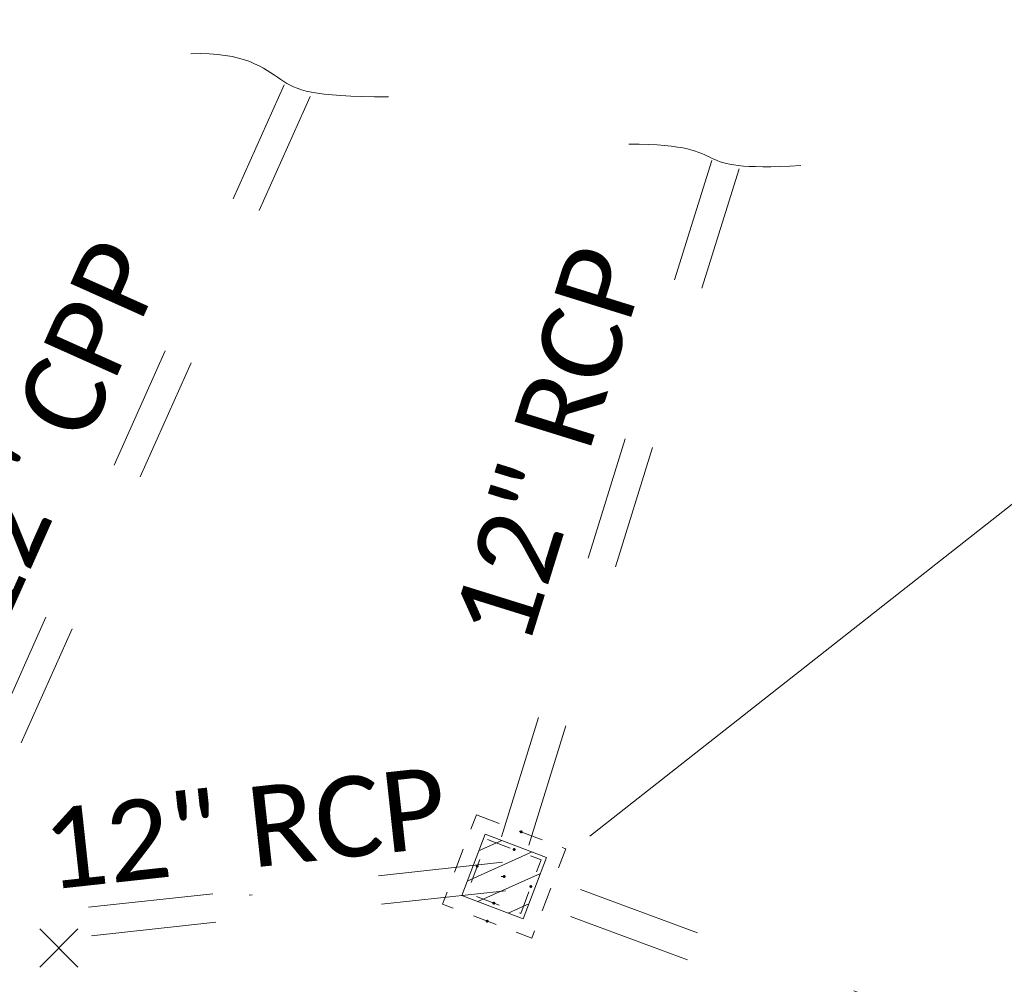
# Model space of a CAD drawing. Extents: x 413123 to 1465301, y 377724 to 504150.
# Tile 132 of 256: x 1463421 to 1463456, y 433215 to 433248. Entities that reach past the tile are written whole.
import ezdxf

# ---------------------------------------------------------------- set-up
doc = ezdxf.new("R2010")
doc.units = 0
doc.header["$MEASUREMENT"] = 0
for name, pattern in [('DGN Style 1', [8.732639, 0.01453, -8.718109]), ('DGN Style 2', [14.530182, 8.718109, -5.812073]), ('DGN Style 3', [20.342255, 14.530182, -5.812073]), ('DGN Style 4', [23.262821, 11.624146, -5.812073, 0.01453, -5.812073]), ('DGN Style 5', [10.171127, 4.359055, -5.812073]), ('DGN Style 6', [27.636406, 10.171127, -5.812073, 0.01453, -5.812073, 0.01453, -5.812073]), ('DGN Style 7', [29.060364, 13.077164, -5.812073, 4.359055, -5.812073]), ('drainage01', [1.599997, 0.849998, -0.749999])]:
    doc.linetypes.add(name, pattern=pattern)
for name, color, linetype, lineweight in [('DR_X_Cells', 151, 'DGN Style 2', 0), ('DR_X_Cells (Construction)', 151, 'DGN Style 2', 0), ('DR_X_Storm_Sewer', 151, 'DGN Style 5', 0), ('DR_X_Text', 7, 'Continuous', 0), ('GK_Drainage_Nodes (Construction)', 7, 'Continuous', 53), ('PV_X_Curb', 120, 'DGN Style 1', 0), ('PV_X_EOP', 7, 'DGN Style 3', 0), ('SV_X_Random_Point (Construction)', 7, 'Continuous', 0)]:
    doc.layers.add(name, color=color, linetype=linetype, lineweight=lineweight)
doc.layers.add('SV_Observation (Construction)', color=97, linetype='DGN Style 1', lineweight=0, transparency=0.9)
doc.styles.add('X_Straight-Normal LS 0.50', font='calibril.ttf', dxfattribs={"height": 0.14})
doc.styles.add('X_Straight-Normal LS 0.50_0', font='calibril.ttf')
doc.dimstyles.new('X_Dec-0  Masked  Straight', dxfattribs={"dimtxt": 0.14, "dimasz": 0.14, "dimexe": 0.07, "dimexo": 0.07, "dimgap": 0.07, "dimtad": 1, "dimdec": 0, "dimzin": 3, "dimdsep": 46, "dimtxsty": 'X_Straight-Normal LS 0.50_0', "dimcen": 0, "dimclrd": 7, "dimclre": 7, "dimaunit": 1, "dimadec": 4, "dimazin": 2, "dimtfac": 1, "dimtdec": 0, "dimtofl": 0, "dimtmove": 1, "dimatfit": 1, "dimfxl": 1, "dimtolj": 1, "dimtzin": 3, "dimlwd": 0, "dimlwe": 0, "dimarcsym": 0})

# ---------------------------------------------------------------- blocks, each defined once
blk = doc.blocks.new('CB22B-X_8')
at = {"layer": 'DR_X_Cells', "color": 151, "linetype": 'Continuous', "lineweight": 0}
for p, q in [((-1.146, -0.613), (0.613, 1.146)), ((-1.146, 0.518), (-0.518, 1.146)), ((-0.547, -1.146), (1.146, 0.547)), ((0.584, -1.146), (1.146, -0.584))]:
    blk.add_line(p, q, dxfattribs=at)
at = {"layer": 'DR_X_Cells', "color": 151, "linetype": 'drainage01', "lineweight": 0}
blk.add_3dface([(-1.667, 1.667), (1.667, 1.667), (1.667, -1.667), (-1.667, -1.667)], dxfattribs=at)
at = {"layer": 'DR_X_Cells', "color": 151, "linetype": 'Continuous', "lineweight": 0}
blk.add_3dface([(-1.146, 1.146), (1.146, 1.146), (1.146, -1.146), (-1.146, -1.146)], dxfattribs=at)
at = {"layer": 'DR_X_Cells (Construction)', "color": 20, "linetype": 'drainage01', "lineweight": 0}
blk.add_3dface([(-1, 1), (1, 1), (1, -1), (-1, -1)], dxfattribs=at)
at = {"layer": 'GK_Drainage_Nodes (Construction)', "color": 21, "linetype": 'DGN Style 2', "lineweight": 53}
blk.add_point((0, 1.667), dxfattribs=at)
at = {"layer": 'GK_Drainage_Nodes (Construction)', "color": 61, "linetype": 'DGN Style 6', "lineweight": 53}
for p in [(0, 1), (1, 0), (-1, 0), (0, -1)]:
    blk.add_point(p, dxfattribs=at)
at = {"layer": 'GK_Drainage_Nodes (Construction)', "color": 151, "linetype": 'DGN Style 7', "lineweight": 53}
blk.add_point((0, 0), dxfattribs=at)
at = {"layer": 'GK_Drainage_Nodes (Construction)', "color": 21, "linetype": 'DGN Style 5', "lineweight": 53}
blk.add_point((0, 0), dxfattribs=at)
at = {"layer": 'GK_Drainage_Nodes (Construction)', "color": 40, "linetype": 'DGN Style 4', "lineweight": 53}
blk.add_point((0, 0), dxfattribs=at)
at = {"layer": 'GK_Drainage_Nodes (Construction)', "color": 223, "linetype": 'DGN Style 1', "lineweight": 53}
blk.add_point((0, -1.667), dxfattribs=at)
blk = doc.blocks.new('X_498')
at = {"layer": 'SV_X_Random_Point (Construction)', "color": 7, "linetype": 'Continuous', "lineweight": 0, "transparency": 33554559}
for p, q in [((-0.0333, -0.0334), (0.0333, 0.0334)), ((-0.0333, 0.0334), (0.0333, -0.0334))]:
    blk.add_line(p, q, dxfattribs=at)

msp = doc.modelspace()

# ---------------------------------------------------------------- linework, layer by layer
at = {"layer": 'DR_X_Storm_Sewer'}
for p, q in [((1463430.599, 433246.205), (1463417.342, 433216.572)), ((1463431.512, 433245.797), (1463418.255, 433216.163)), ((1463445.517, 433243.568), (1463437.797, 433218.742)), ((1463446.472, 433243.271), (1463438.752, 433218.445)), ((1463438.221, 433219.091, 571.511), (1463417.745, 433216.865, 571.511)), ((1463492.704, 433198.937), (1463438.449, 433219.063)), ((1463438.329, 433218.097, 571.511), (1463417.853, 433215.87, 571.511)), ((1463492.357, 433198), (1463438.101, 433218.125))]:
    msp.add_line(p, q, dxfattribs=at)
at = {"layer": 'DR_X_Text'}
for points in [[(1463427.344, 433247.283), (1463429.217, 433247.358), (1463430.599, 433246.205), (1463431.512, 433245.797), (1463434.237, 433245.784)], [(1463442.629, 433244.135), (1463444.652, 433244.135), (1463445.517, 433243.568), (1463446.472, 433243.271), (1463448.623, 433243.385)]]:
    msp.add_open_spline(points, degree=3, dxfattribs=at)
at = {"layer": 'PV_X_Curb'}
msp.add_open_spline([(1463694.731, 433042.101, 573.2), (1463688.122, 433044.667, 573.212), (1463681.513, 433047.232, 573.224), (1463674.905, 433049.797, 573.235), (1463669.907, 433051.738, 573.242), (1463664.909, 433053.68, 573.249), (1463659.911, 433055.621, 573.256), (1463659.314, 433055.853, 573.328), (1463658.718, 433056.085, 573.4), (1463658.122, 433056.316, 573.473), (1463656.812, 433056.846, 573.469), (1463655.502, 433057.375, 573.466), (1463654.192, 433057.904, 573.462), (1463647.078, 433060.702, 573.431), (1463639.965, 433063.5, 573.4), (1463632.852, 433066.298, 573.369), (1463626.604, 433068.776, 573.326), (1463620.355, 433071.254, 573.283), (1463614.107, 433073.733, 573.241), (1463606.822, 433076.548, 573.178), (1463599.536, 433079.364, 573.115), (1463592.251, 433082.179, 573.052), (1463585.049, 433085.051, 572.977), (1463577.846, 433087.924, 572.901), (1463570.644, 433090.796, 572.826), (1463568.521, 433091.601, 572.814), (1463566.398, 433092.406, 572.802), (1463564.276, 433093.211, 572.79), (1463563.658, 433093.493, 572.723), (1463563.041, 433093.775, 572.657), (1463562.424, 433094.057, 572.59), (1463557.898, 433095.808, 572.55), (1463553.372, 433097.558, 572.509), (1463548.846, 433099.309, 572.468), (1463541.747, 433102.097, 572.412), (1463534.648, 433104.886, 572.355), (1463527.548, 433107.674, 572.299), (1463527.1, 433107.854, 572.382), (1463526.651, 433108.034, 572.465), (1463526.202, 433108.213, 572.547), (1463518.443, 433111.293, 572.587), (1463510.683, 433114.373, 572.627), (1463502.924, 433117.453, 572.667), (1463495.102, 433120.576, 572.618), (1463487.279, 433123.698, 572.569), (1463479.457, 433126.821, 572.52), (1463474.541, 433128.74, 572.531), (1463469.625, 433130.658, 572.541), (1463464.709, 433132.577, 572.552), (1463464.152, 433132.774, 572.484), (1463463.595, 433132.971, 572.416), (1463463.038, 433133.168, 572.348), (1463455.395, 433136.146, 572.297), (1463447.752, 433139.124, 572.246), (1463440.11, 433142.103, 572.195), (1463439.463, 433142.391, 572.225), (1463438.817, 433142.679, 572.255), (1463438.171, 433142.968, 572.286), (1463431.589, 433145.543, 572.319), (1463425.008, 433148.119, 572.351), (1463418.426, 433150.694, 572.384), (1463413.566, 433152.609, 572.351), (1463408.705, 433154.524, 572.317), (1463403.844, 433156.439, 572.284), (1463402.296, 433157.072, 572.297), (1463400.748, 433157.705, 572.31), (1463399.2, 433158.338, 572.323), (1463398.571, 433158.603, 572.253), (1463397.942, 433158.868, 572.184), (1463397.314, 433159.132, 572.114), (1463389.499, 433162.149, 572.143), (1463381.685, 433165.166, 572.172), (1463373.871, 433168.183, 572.201), (1463373.203, 433168.424, 572.249), (1463372.534, 433168.665, 572.296), (1463371.866, 433168.906, 572.344), (1463366.853, 433170.894, 572.309), (1463361.84, 433172.882, 572.275), (1463356.827, 433174.87, 572.241), (1463350.264, 433177.413, 572.211), (1463343.7, 433179.956, 572.181), (1463337.137, 433182.498, 572.151), (1463332.732, 433184.175, 572.14), (1463328.327, 433185.852, 572.129), (1463323.922, 433187.529, 572.119), (1463323.551, 433187.674, 572.067), (1463323.179, 433187.818, 572.016), (1463322.807, 433187.963, 571.964), (1463314.242, 433191.468, 571.919), (1463305.678, 433194.973, 571.874), (1463297.113, 433198.478, 571.828), (1463296.448, 433198.65, 571.873), (1463295.782, 433198.821, 571.918), (1463295.117, 433198.993, 571.963), (1463288.436, 433201.617, 571.96), (1463281.756, 433204.242, 571.956), (1463275.075, 433206.866, 571.953), (1463270.699, 433208.584, 571.955), (1463266.322, 433210.301, 571.957), (1463261.946, 433212.019, 571.958), (1463261.256, 433212.291, 571.881), (1463260.566, 433212.563, 571.804), (1463259.876, 433212.834, 571.727), (1463253.222, 433215.466, 571.684), (1463246.568, 433218.098, 571.641), (1463239.915, 433220.73, 571.598), (1463232.697, 433223.559, 571.585), (1463225.48, 433226.388, 571.572), (1463218.263, 433229.218, 571.559), (1463212.69, 433231.385, 571.502), (1463207.117, 433233.551, 571.445), (1463201.544, 433235.718, 571.388), (1463197.702, 433237.297, 571.382), (1463193.861, 433238.875, 571.377), (1463190.019, 433240.454, 571.371), (1463189.421, 433240.664, 571.459), (1463188.822, 433240.874, 571.546), (1463188.223, 433241.085, 571.634), (1463185.055, 433242.313, 571.625), (1463181.886, 433243.542, 571.616), (1463178.717, 433244.77, 571.607), (1463171.181, 433247.735, 571.534), (1463163.646, 433250.699, 571.461), (1463156.11, 433253.664, 571.388), (1463148.761, 433256.52, 571.323), (1463141.413, 433259.375, 571.257), (1463134.064, 433262.231, 571.191), (1463126.984, 433264.994, 571.212), (1463119.905, 433267.756, 571.233), (1463112.825, 433270.519, 571.254), (1463106.948, 433272.855, 571.272), (1463101.072, 433275.192, 571.29), (1463095.195, 433277.528, 571.308), (1463087.382, 433280.556, 571.245), (1463079.57, 433283.583, 571.181), (1463071.757, 433286.611, 571.117), (1463067.012, 433288.498, 571.079), (1463062.266, 433290.385, 571.041), (1463057.521, 433292.272, 571.002), (1463052.597, 433294.13, 570.974), (1463047.673, 433295.988, 570.946), (1463042.749, 433297.846, 570.918), (1463040.996, 433298.029, 570.66), (1463037.885, 433298.061, 570.373), (1463033.534, 433297.481, 570.213), (1463028.579, 433295.835, 570.885), (1463025.75, 433293.33, 570.544), (1463024.222, 433291.001, 570.509), (1463023.412, 433289.766, 570.491), (1463022.602, 433288.531, 570.472), (1463021.792, 433287.296, 570.453), (1463021.001, 433285.373, 570.501), (1463020.21, 433283.45, 570.549), (1463019.419, 433281.527, 570.597), (1463018.531, 433279.383, 570.648), (1463017.644, 433277.238, 570.699), (1463016.756, 433275.093, 570.75), (1463014.741, 433270.095, 570.966), (1463012.727, 433265.097, 571.181), (1463010.713, 433260.099, 571.397)], degree=3, knots=[0, 0, 0, 0, 0.019231, 0.019231, 0.019231, 0.038462, 0.038462, 0.038462, 0.057692, 0.057692, 0.057692, 0.076923, 0.076923, 0.076923, 0.096154, 0.096154, 0.096154, 0.115385, 0.115385, 0.115385, 0.134615, 0.134615, 0.134615, 0.153846, 0.153846, 0.153846, 0.173077, 0.173077, 0.173077, 0.192308, 0.192308, 0.192308, 0.211538, 0.211538, 0.211538, 0.230769, 0.230769, 0.230769, 0.25, 0.25, 0.25, 0.269231, 0.269231, 0.269231, 0.288462, 0.288462, 0.288462, 0.307692, 0.307692, 0.307692, 0.326923, 0.326923, 0.326923, 0.346154, 0.346154, 0.346154, 0.365385, 0.365385, 0.365385, 0.384615, 0.384615, 0.384615, 0.403846, 0.403846, 0.403846, 0.423077, 0.423077, 0.423077, 0.442308, 0.442308, 0.442308, 0.461538, 0.461538, 0.461538, 0.480769, 0.480769, 0.480769, 0.5, 0.5, 0.5, 0.519231, 0.519231, 0.519231, 0.538462, 0.538462, 0.538462, 0.557692, 0.557692, 0.557692, 0.576923, 0.576923, 0.576923, 0.596154, 0.596154, 0.596154, 0.615385, 0.615385, 0.615385, 0.634615, 0.634615, 0.634615, 0.653846, 0.653846, 0.653846, 0.673077, 0.673077, 0.673077, 0.692308, 0.692308, 0.692308, 0.711538, 0.711538, 0.711538, 0.730769, 0.730769, 0.730769, 0.75, 0.75, 0.75, 0.769231, 0.769231, 0.769231, 0.788462, 0.788462, 0.788462, 0.807692, 0.807692, 0.807692, 0.826923, 0.826923, 0.826923, 0.846154, 0.846154, 0.846154, 0.865385, 0.865385, 0.865385, 0.884615, 0.884615, 0.884615, 0.903846, 0.903846, 0.903846, 0.908723, 0.912559, 0.91597, 0.923077, 0.923077, 0.923077, 0.942308, 0.942308, 0.942308, 0.961538, 0.961538, 0.961538, 0.980769, 0.980769, 0.980769, 1, 1, 1, 1], dxfattribs=at)
at = {"layer": 'PV_X_EOP'}
msp.add_open_spline([(1463695.373, 433042.327, 573.206), (1463695.118, 433042.417, 573.193), (1463694.863, 433042.508, 573.18), (1463694.608, 433042.598, 573.168), (1463688.127, 433045.134, 573.164), (1463681.646, 433047.669, 573.16), (1463675.165, 433050.205, 573.156), (1463668.256, 433052.944, 573.154), (1463661.347, 433055.683, 573.152), (1463654.437, 433058.423, 573.15), (1463647.338, 433061.207, 573.13), (1463640.239, 433063.991, 573.111), (1463633.141, 433066.776, 573.091), (1463626.824, 433069.22, 573.045), (1463620.507, 433071.665, 573), (1463614.19, 433074.11, 572.954), (1463606.931, 433076.963, 572.897), (1463599.672, 433079.816, 572.839), (1463592.412, 433082.67, 572.782), (1463585.209, 433085.536, 572.722), (1463578.005, 433088.402, 572.663), (1463570.801, 433091.268, 572.603), (1463563.54, 433094.129, 572.52), (1463556.278, 433096.99, 572.436), (1463549.016, 433099.85, 572.353), (1463541.464, 433102.897, 572.314), (1463533.913, 433105.943, 572.276), (1463526.361, 433108.99, 572.237), (1463524.51, 433109.649, 572.222), (1463522.66, 433110.308, 572.207), (1463520.809, 433110.967, 572.192), (1463520.996, 433111.478, 572.205), (1463521.183, 433111.99, 572.218), (1463521.37, 433112.501, 572.231), (1463520.521, 433112.841, 572.237), (1463519.671, 433113.181, 572.242), (1463518.822, 433113.521, 572.248), (1463518.644, 433113.035, 572.239), (1463518.467, 433112.548, 572.23), (1463518.289, 433112.062, 572.221), (1463514.835, 433113.403, 572.237), (1463511.382, 433114.745, 572.253), (1463507.929, 433116.086, 572.269), (1463493.595, 433121.742, 572.248), (1463479.261, 433127.398, 572.228), (1463464.927, 433133.054, 572.207), (1463449.456, 433139.073, 572.164), (1463433.984, 433145.092, 572.121), (1463418.513, 433151.111, 572.078), (1463413.329, 433153.155, 572.014), (1463408.145, 433155.2, 571.949), (1463402.961, 433157.245, 571.885), (1463403.132, 433157.772, 571.919), (1463403.304, 433158.299, 571.954), (1463403.475, 433158.825, 571.988), (1463402.6, 433159.161, 571.986), (1463401.726, 433159.497, 571.985), (1463400.851, 433159.833, 571.983), (1463400.653, 433159.355, 571.944), (1463400.455, 433158.877, 571.905), (1463400.257, 433158.399, 571.866), (1463399.322, 433158.774, 571.912), (1463398.387, 433159.15, 571.957), (1463397.453, 433159.526, 572.003), (1463389.041, 433162.817, 571.992), (1463380.63, 433166.108, 571.981), (1463372.218, 433169.399, 571.97), (1463367.156, 433171.385, 571.953), (1463362.094, 433173.371, 571.935), (1463357.031, 433175.357, 571.918), (1463350.486, 433177.916, 571.903), (1463343.94, 433180.476, 571.889), (1463337.394, 433183.035, 571.874), (1463332.956, 433184.768, 571.861), (1463328.518, 433186.501, 571.848), (1463324.08, 433188.234, 571.835), (1463307.835, 433194.593, 571.776), (1463291.59, 433200.952, 571.716), (1463275.345, 433207.31, 571.656), (1463270.256, 433209.311, 571.64), (1463265.167, 433211.311, 571.623), (1463260.078, 433213.311, 571.606), (1463253.452, 433215.918, 571.56), (1463246.827, 433218.525, 571.513), (1463240.202, 433221.131, 571.466), (1463232.962, 433223.973, 571.453), (1463225.723, 433226.815, 571.441), (1463218.483, 433229.657, 571.428), (1463212.907, 433231.865, 571.409), (1463207.331, 433234.072, 571.389), (1463201.755, 433236.28, 571.37), (1463194.142, 433239.257, 571.341), (1463186.53, 433242.235, 571.312), (1463178.918, 433245.212, 571.283), (1463169.428, 433248.913, 571.192), (1463159.939, 433252.613, 571.101), (1463150.449, 433256.314, 571.01), (1463145.077, 433258.456, 570.967), (1463139.705, 433260.598, 570.925), (1463134.333, 433262.739, 570.882), (1463132.298, 433263.525, 570.804), (1463130.262, 433264.31, 570.726), (1463128.226, 433265.095, 570.648), (1463128.413, 433265.481, 570.698), (1463128.6, 433265.868, 570.748), (1463128.788, 433266.254, 570.799), (1463127.92, 433266.676, 570.793), (1463127.052, 433267.099, 570.786), (1463126.184, 433267.521, 570.78), (1463126.005, 433267.087, 570.709), (1463125.825, 433266.653, 570.638), (1463125.645, 433266.219, 570.566), (1463121.458, 433267.859, 570.667), (1463117.271, 433269.5, 570.767), (1463113.084, 433271.14, 570.867), (1463107.19, 433273.427, 570.875), (1463101.295, 433275.714, 570.882), (1463095.401, 433278.001, 570.89), (1463087.577, 433281.059, 570.861), (1463079.753, 433284.117, 570.832), (1463071.93, 433287.176, 570.803), (1463067.216, 433289.037, 570.761), (1463062.502, 433290.899, 570.719), (1463057.788, 433292.76, 570.677), (1463055.438, 433293.655, 570.598), (1463053.089, 433294.55, 570.518), (1463050.739, 433295.445, 570.439), (1463050.919, 433295.975, 570.493), (1463051.1, 433296.505, 570.547), (1463051.28, 433297.035, 570.602), (1463050.48, 433297.348, 570.6), (1463049.679, 433297.661, 570.598), (1463048.878, 433297.974, 570.596), (1463048.617, 433297.483, 570.554), (1463048.355, 433296.991, 570.513), (1463048.094, 433296.5, 570.471), (1463046.162, 433297.18, 570.453), (1463044.231, 433297.859, 570.435), (1463042.3, 433298.539, 570.417), (1463040.683, 433298.627, 570.388), (1463037.666, 433298.565, 570.332), (1463033.387, 433297.924, 570.277), (1463028.241, 433296.316, 570.14), (1463025.314, 433293.732, 570.002), (1463023.774, 433291.367, 569.986), (1463022.862, 433289.969, 569.976), (1463021.951, 433288.57, 569.967), (1463021.04, 433287.172, 569.957)], degree=3, knots=[0, 0, 0, 0, 0.020833, 0.020833, 0.020833, 0.041667, 0.041667, 0.041667, 0.0625, 0.0625, 0.0625, 0.083333, 0.083333, 0.083333, 0.104167, 0.104167, 0.104167, 0.125, 0.125, 0.125, 0.145833, 0.145833, 0.145833, 0.166667, 0.166667, 0.166667, 0.1875, 0.1875, 0.1875, 0.208333, 0.208333, 0.208333, 0.229167, 0.229167, 0.229167, 0.25, 0.25, 0.25, 0.270833, 0.270833, 0.270833, 0.291667, 0.291667, 0.291667, 0.3125, 0.3125, 0.3125, 0.333333, 0.333333, 0.333333, 0.354167, 0.354167, 0.354167, 0.375, 0.375, 0.375, 0.395833, 0.395833, 0.395833, 0.416667, 0.416667, 0.416667, 0.4375, 0.4375, 0.4375, 0.458333, 0.458333, 0.458333, 0.479167, 0.479167, 0.479167, 0.5, 0.5, 0.5, 0.520833, 0.520833, 0.520833, 0.541667, 0.541667, 0.541667, 0.5625, 0.5625, 0.5625, 0.583333, 0.583333, 0.583333, 0.604167, 0.604167, 0.604167, 0.625, 0.625, 0.625, 0.645833, 0.645833, 0.645833, 0.666667, 0.666667, 0.666667, 0.6875, 0.6875, 0.6875, 0.708333, 0.708333, 0.708333, 0.729167, 0.729167, 0.729167, 0.75, 0.75, 0.75, 0.770833, 0.770833, 0.770833, 0.791667, 0.791667, 0.791667, 0.8125, 0.8125, 0.8125, 0.833333, 0.833333, 0.833333, 0.854167, 0.854167, 0.854167, 0.875, 0.875, 0.875, 0.895833, 0.895833, 0.895833, 0.916667, 0.916667, 0.916667, 0.9375, 0.9375, 0.9375, 0.958333, 0.958333, 0.958333, 0.963171, 0.967429, 0.971342, 0.979167, 0.979167, 0.979167, 1, 1, 1, 1], dxfattribs=at)
at = {"layer": 'SV_Observation (Construction)', "transparency": 33554434}
for p, q in [((1463438.275, 433218.594, 571.511), (1463260.256, 433205.59, 572.09)), ((1463422.738, 433216.096, 572.515), (1463904.445, 432952.266, 574.65))]:
    msp.add_line(p, q, dxfattribs=at)

# ---------------------------------------------------------------- block references
at = {"layer": 'DR_X_Cells', "color": 151, "linetype": 'Continuous', "lineweight": 0, "rotation": 339.2153055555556}
msp.add_blockref('CB22B-X_8', (1463438.275, 433218.594, 571.511), dxfattribs=at)
at = {"layer": 'SV_X_Random_Point (Construction)', "color": 7, "linetype": 'Continuous', "lineweight": 0, "transparency": 33554559, "xscale": 20, "yscale": 20, "zscale": 20}
msp.add_blockref('X_498', (1463422.738, 433216.096, 572.515), dxfattribs=at)

# ---------------------------------------------------------------- texts
at = {"layer": 'DR_X_Text', "linetype": 'Continuous', "style": 'X_Straight-Normal LS 0.50'}
for s, rotation, p in [('12" CPP', 65.8984, (1463420.777, 433227.125)), ('12" RCP', 72.7256, (1463439.098, 433226.488)), ('12" RCP', 6.2053, (1463422.359, 433218.125, 571.511))]:
    msp.add_text(s, height=2.8, rotation=rotation, dxfattribs=at).set_placement(p)

# ---------------------------------------------------------------- leaders
at = {"layer": 'DR_X_Text', "color": 7, "linetype": 'Continuous', "lineweight": 0, "annotation_type": 0, "has_hookline": 1, "hookline_direction": 0, "text_width": 21.418}
msp.add_leader([(1463441.268, 433219.998), (1463458.733, 433233.732), (1463458.873, 433233.732)], dimstyle='X_Dec-0  Masked  Straight', override={"dimscale": 0, "dimtxt": 0.14, "dimasz": 0.14, "dimtad": 0}, dxfattribs=at)

doc.saveas('drawing.dxf')
